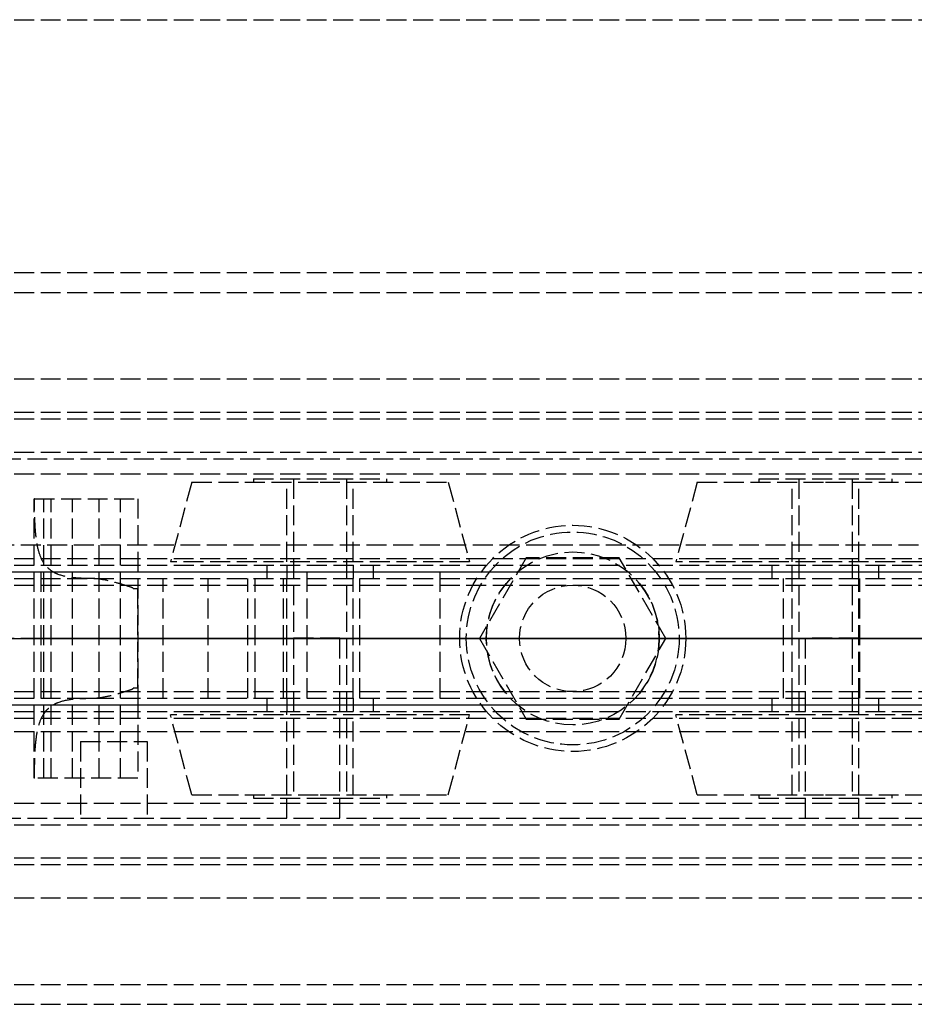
# Model space of a CAD drawing. Header units: millimetres. Extents: x 0 to 2080, y -94 to 94.
# Tile 7 of 13: x 40 to 108, y -28 to 46. Entities that reach past the tile are written whole.
import ezdxf

# ---------------------------------------------------------------- set-up
doc = ezdxf.new("R2010")
doc.units = ezdxf.units.MM
doc.header["$LTSCALE"] = 10
doc.linetypes.add('ALLCAD_Strich', pattern=[0.2, 0.15, -0.05])
doc.layers.add('BESCH_KONT_sich_schn_ansi_2d', color=40, linetype='Continuous')
doc.layers.add('BESCH_KONT_sich_schn_grun_2d', color=10, linetype='Continuous')

msp = doc.modelspace()

# ---------------------------------------------------------------- linework, layer by layer
at = {"layer": 'BESCH_KONT_sich_schn_ansi_2d', "linetype": 'ALLCAD_Strich'}
for p, q in [((0, 0, 2368), (2080, 0, 2368)), ((2080, 0, 2418), (0, 0, 2418)), ((0, 0, 2321.5), (980, 0, 2321.5)), ((2050, 0, 2361.5), (0, 0, 2361.5)), ((2050, 0, 2362), (0, 0, 2362)), ((0, 0, 2359), (2050, 0, 2359)), ((0, 0, 2359.5), (2050, 0, 2359.5)), ((0, 0, 2353), (2050, 0, 2353)), ((0, 0, 2324), (2050, 0, 2324)), ((2050, 0, 2325.5), (0, 0, 2325.5)), ((0, 0, 2352.5), (2050, 0, 2352.5)), ((0, 0, 2326.5), (2050, 0, 2326.5)), ((0, 0, 2322), (2050, 0, 2322)), ((0, 0, 2355), (2050, 0, 2355)), ((0, 0, 2350.5), (2050, 0, 2350.5)), ((0, 0, 2350), (2050, 0, 2350)), ((978, 0, 9), (2, 0, 9)), ((7, 0, 2285), (157, 0, 2285)), ((7, 0, 2317), (157, 0, 2317)), ((7, 0, 2294), (157, 0, 2294)), ((7, 0, 2294), (157, 0, 2294)), ((41.499, 0, 2329.25), (41.501, 0, 2332.876)), ((49.299, 0, 2333.602), (41.536, 0, 2333.602)), ((42, 0, 1075), (62, 0, 1075)), ((62, 0, 925), (42, 0, 925)), ((44.399, 0, 2328.5), (42.249, 0, 2328.5)), ((42.799, 0, 2332.3), (47.999, 0, 2332.3)), ((44.399, 0, 2329.8), (42.799, 0, 2329.8)), ((42.799, 0, 2329.8), (42.799, 0, 2332.3)), ((44.399, 0, 2328.5), (44.399, 0, 2329.8)), ((45.828, 0, 2339.75), (49.299, 0, 2339.75)), ((47.999, 0, 2329.8), (46.399, 0, 2329.8)), ((46.399, 0, 2329.8), (46.399, 0, 2328.5)), ((49.299, 0, 2328.5), (46.399, 0, 2328.5)), ((47.999, 0, 2332.298), (47.994, 0, 2332.298)), ((47.999, 0, 2332.3), (47.994, 0, 2332.3)), ((47.999, 0, 2332.298), (47.994, 0, 2332.298)), ((47.999, 0, 2332.297), (47.994, 0, 2332.297)), ((47.999, 0, 2332.295), (47.994, 0, 2332.295)), ((47.999, 0, 2332.292), (47.994, 0, 2332.292)), ((47.999, 0, 2332.296), (47.994, 0, 2332.296)), ((47.999, 0, 2332.297), (47.994, 0, 2332.297)), ((47.999, 0, 2332.297), (47.994, 0, 2332.297)), ((47.999, 0, 2332.298), (47.994, 0, 2332.298)), ((47.999, 0, 2332.293), (47.994, 0, 2332.293)), ((47.999, 0, 2332.295), (47.994, 0, 2332.295)), ((47.994, 0, 2332.295), (47.994, 0, 2332.292)), ((47.999, 0, 2332.292), (47.994, 0, 2332.292)), ((47.999, 0, 2332.297), (47.994, 0, 2332.297)), ((47.994, 0, 2332.295), (47.994, 0, 2332.297)), ((47.994, 0, 2332.3), (47.994, 0, 2332.297)), ((47.999, 0, 2332.3), (47.999, 0, 2329.8)), ((48.963, 0, 2340.5), (49.299, 0, 2340.5)), ((49.299, 0, 2339.75), (49.299, 0, 2333.602)), ((49.299, 0, 2333.602), (49.299, 0, 2328.5)), ((49.299, 0, 2340.5), (49.299, 0, 2339.75)), ((49.299, 0, 2340.5), (75.386, 0, 2340.5)), ((51.219, 0, 2328.5), (49.299, 0, 2328.5)), ((54.592, 0, 2327.916), (51.219, 0, 2328.5)), ((57.585, 0, 2326.212), (54.592, 0, 2327.916)), ((60.257, 0, 2324.308), (58.12, 0, 2325.804)), ((99.5, 0, 2303.5), (64.5, 0, 2303.5)), ((64.5, 0, 2311.5), (99.5, 0, 2311.5)), ((77.31, 0, 2322.5), (65.992, 0, 2322.5)), ((72, 0, 1065), (72, 0, 935)), ((90.5, 0, 2319), (73.5, 0, 2319)), ((73.5, 0, 2317), (73.5, 0, 2319)), ((74, 0, 2332.5), (90, 0, 2332.5)), ((74, 0, 2340.5), (74, 0, 2332.5)), ((75, 0, 2319), (75, 0, 2321.5)), ((75, 0, 2325), (78.5, 0, 2325)), ((75, 0, 2321.5), (75, 0, 2325)), ((88.614, 0, 2340.5), (75.386, 0, 2340.5)), ((75.5, 0, 2340.5), (75.5, 0, 2332.5)), ((75.5, 0, 2332.5), (75.5, 0, 2322.5)), ((75.5, 0, 2332.5), (75.5, 0, 2340.5)), ((77.31, 0, 2322.5), (86.69, 0, 2322.5)), ((77.31, 0, 2340.5), (77.31, 0, 2332.5)), ((78, 0, 2332.5), (78, 0, 2322.5)), ((78, 0, 2332.5), (78, 0, 2322.5)), ((78, 0, 2317), (78, 0, 2319)), ((86, 0, 2337), (78, 0, 2337)), ((78, 0, 2317), (78, 0, 2337)), ((78.5, 0, 2319), (78.5, 0, 2321.5)), ((78.5, 0, 2325), (85.5, 0, 2325)), ((78.5, 0, 2321.5), (78.5, 0, 2325)), ((85.48, 0, 2319.005), (85.48, 0, 2319.003)), ((85.482, 0, 2319.003), (85.482, 0, 2319.005)), ((85.483, 0, 2319.008), (85.483, 0, 2319.008)), ((85.483, 0, 2319.007), (85.483, 0, 2319.007)), ((85.483, 0, 2319.002), (85.483, 0, 2319.002)), ((85.484, 0, 2319.005), (85.484, 0, 2319.003)), ((85.486, 0, 2319.003), (85.486, 0, 2319.005)), ((85.487, 0, 2319.006), (85.487, 0, 2319.005)), ((85.489, 0, 2319.003), (85.491, 0, 2319.003)), ((85.489, 0, 2319.005), (85.489, 0, 2319.005)), ((85.493, 0, 2319.008), (85.489, 0, 2319.008)), ((85.49, 0, 2319.006), (85.491, 0, 2319.006)), ((85.491, 0, 2319.004), (85.49, 0, 2319.004)), ((85.491, 0, 2319.003), (85.491, 0, 2319)), ((85.491, 0, 2319), (85.493, 0, 2319)), ((85.491, 0, 2319.006), (85.491, 0, 2319.004)), ((85.493, 0, 2319), (85.493, 0, 2319.008)), ((85.494, 0, 2319.005), (85.494, 0, 2319.003)), ((85.496, 0, 2319.003), (85.496, 0, 2319.005)), ((85.497, 0, 2319.008), (85.497, 0, 2319.008)), ((85.497, 0, 2319.007), (85.497, 0, 2319.007)), ((85.497, 0, 2319.002), (85.497, 0, 2319.002)), ((85.498, 0, 2319.005), (85.498, 0, 2319.003)), ((85.5, 0, 2319), (85.5, 0, 2321.5)), ((85.5, 0, 2325), (89, 0, 2325)), ((85.5, 0, 2321.5), (85.5, 0, 2325)), ((86, 0, 2332.5), (86, 0, 2322.5)), ((86, 0, 2332.5), (86, 0, 2322.5)), ((86, 0, 2317), (86, 0, 2319)), ((86, 0, 2317), (86, 0, 2337)), ((97.85, 0, 2322.5), (86.69, 0, 2322.5)), ((86.69, 0, 2332.5), (86.69, 0, 2340.5)), ((88.5, 0, 2340.5), (88.5, 0, 2332.5)), ((88.5, 0, 2332.5), (88.5, 0, 2322.5)), ((88.5, 0, 2332.5), (88.5, 0, 2340.5)), ((88.614, 0, 2340.5), (122, 0, 2340.5)), ((89, 0, 2319), (89, 0, 2321.5)), ((89, 0, 2321.5), (89, 0, 2325)), ((90, 0, 2340.5), (90, 0, 2332.5)), ((90.5, 0, 2317), (90.5, 0, 2319)), ((109.45, 0, 2328.415), (103.586, 0, 2324.308))]:
    msp.add_line(p, q, dxfattribs=at)
at = {"layer": 'BESCH_KONT_sich_schn_ansi_2d', "linetype": 'ALLCAD_Strich', "extrusion": (0, 1, 0)}
for centre, radius in [((-47.5, 2308), 2.5), ((-63, 2335.5), 11.247), ((-63, 2335.5), 4), ((-63, 2335.5), 2), ((-101, 2335.5), 11.247), ((-101, 2335.5), 2)]:
    msp.add_circle(centre, radius, dxfattribs=at)
at = {"layer": 'BESCH_KONT_sich_schn_ansi_2d', "linetype": 'ALLCAD_Strich', "extrusion": (0, -1, 0)}
for centre, radius in [((63, 2335.5), 9.639), ((63, 2335.5), 5), ((63, 2335.5), 2.5), ((101, 2335.5), 9.639), ((101, 2335.5), 5), ((101, 2335.5), 4), ((101, 2335.5), 2.5)]:
    msp.add_circle(centre, radius, dxfattribs=at)
at = {"layer": 'BESCH_KONT_sich_schn_ansi_2d', "linetype": 'ALLCAD_Strich', "extrusion": (0, 1, 0)}
for centre, radius, start, end in [((-42, 935), 10, 270, 0), ((-42, 1065), 10, 0, 90), ((-42.249, 2329.25), 0.75, 270, 360), ((-49.131, 2332.872), 7.63, 0.03123, 5.49147), ((-49.131, 2332.872), 7.63, 88.739, 91.261), ((-62.996, 2332.767), 8.5, 305, 309.53891), ((-65.992, 2332.5), 10, 270, 305), ((-64.5, 2307.5), 4, 270, 90), ((-62, 1065), 10, 90, 180), ((-62, 935), 10, 180, 270), ((-85.483, 2319.005), 0.00116, 0, 90), ((-85.483, 2319.003), 0.00116, 270, 360), ((-85.483, 2319.005), 0.00116, 90, 180), ((-85.483, 2319.003), 0.00116, 180, 270), ((-85.49, 2319.005), 0.00093, 270, 0), ((-85.49, 2319.005), 0.00093, 0, 90), ((-85.497, 2319.005), 0.00116, 0, 90), ((-85.497, 2319.003), 0.00116, 270, 360), ((-85.497, 2319.005), 0.00116, 90, 180), ((-85.497, 2319.003), 0.00116, 180, 270), ((-97.85, 2332.5), 10, 235, 270), ((-99.5, 2307.5), 4, 90, 270)]:
    msp.add_arc(centre, radius, start, end, dxfattribs=at)
at = {"layer": 'BESCH_KONT_sich_schn_ansi_2d', "linetype": 'ALLCAD_Strich', "extrusion": (0, -1, 0)}
for centre, radius, start, end in [((85.483, 2319.005), 0.00271, 90, 180), ((85.483, 2319.003), 0.00271, 180, 270), ((85.483, 2319.003), 0.00271, 270, 0), ((85.483, 2319.005), 0.00271, 0, 90), ((85.489, 2319.006), 0.00217, 90, 180), ((85.489, 2319.005), 0.00217, 180, 270), ((85.497, 2319.005), 0.00271, 90, 180), ((85.497, 2319.003), 0.00271, 180, 270), ((85.497, 2319.005), 0.00271, 0, 90), ((85.497, 2319.003), 0.00271, 270, 0)]:
    msp.add_arc(centre, radius, start, end, dxfattribs=at)
at = {"layer": 'BESCH_KONT_sich_schn_ansi_2d', "linetype": 'ALLCAD_Strich'}
for points, knots in [([(41.536, 0, 2333.602), (41.537, 0, 2333.611), (41.541, 0, 2333.655), (41.561, 0, 2333.829), (41.578, 0, 2333.969), (41.641, 0, 2334.336), (41.686, 0, 2334.563), (41.823, 0, 2335.081), (41.915, 0, 2335.372), (42.098, 0, 2335.836), (42.173, 0, 2336.009), (42.346, 0, 2336.368), (42.445, 0, 2336.555), (42.666, 0, 2336.93), (42.788, 0, 2337.118), (43.047, 0, 2337.482), (43.185, 0, 2337.658), (43.663, 0, 2338.218), (44.055, 0, 2338.594), (44.902, 0, 2339.244), (45.353, 0, 2339.522), (45.828, 0, 2339.75)], [15.435182, 15.435182, 15.435182, 15.435182, 16.554933, 16.554933, 17.82418, 17.82418, 19.093427, 19.093427, 20.362674, 20.362674, 21.03193, 21.03193, 21.701186, 21.701186, 22.370442, 22.370442, 23.039698, 23.039698, 24.647552, 24.647552, 26.164556, 26.164556, 26.164556, 26.164556]), ([(45.828, 0, 2339.75), (46.13, 0, 2339.895), (46.467, 0, 2340.031), (47.151, 0, 2340.249), (47.498, 0, 2340.332), (47.957, 0, 2340.412), (48.112, 0, 2340.435), (48.423, 0, 2340.471), (48.579, 0, 2340.483), (48.752, 0, 2340.493), (48.789, 0, 2340.494), (48.86, 0, 2340.497), (48.896, 0, 2340.498), (48.937, 0, 2340.499), (48.95, 0, 2340.5), (48.959, 0, 2340.5), (48.96, 0, 2340.5), (48.963, 0, 2340.5), (48.963, 0, 2340.5), (48.963, 0, 2340.5)], [1.722708, 1.722708, 1.722708, 1.722708, 2.727227, 2.727227, 3.731745, 3.731745, 4.178178, 4.178178, 4.62461, 4.62461, 4.729547, 4.729547, 4.834483, 4.834483, 4.870202, 4.870202, 4.877795, 4.877795, 4.885387, 4.885387, 4.885387, 4.885387])]:
    msp.add_open_spline(points, degree=3, knots=knots, dxfattribs=at)
at = {"layer": 'BESCH_KONT_sich_schn_grun_2d', "linetype": 'ALLCAD_Strich'}
for p, q in [((0, 46.5), (2080, 46.5)), ((0, 27.5), (2080, 27.5)), ((0, 27.5), (2050, 27.5)), ((0, 26), (2050, 26)), ((0, 19.5), (2050, 19.5)), ((0, 17), (2050, 17)), ((0, 16.5), (2050, 16.5)), ((0, 14), (2050, 14)), ((7, 13.5), (157, 13.5)), ((0, 12.375), (2050, 12.375)), ((58, 12), (68, 12)), ((58, 12), (58, 11.75)), ((61, 12), (61, -12)), ((65, 12), (65, -12)), ((68, 12), (68, 11.75)), ((96, 12), (106, 12)), ((96, 12), (96, 11.75)), ((99, 12), (99, -12)), ((103, 12), (103, -12)), ((106, 12), (106, 11.75)), ((53.361, 11.75), (51.753, 5.75)), ((53.361, 11.75), (63, 11.75)), ((60.5, 5.75), (60.5, 11.75)), ((63, 11.75), (72.639, 11.75)), ((65.5, 5.75), (65.5, 11.75)), ((72.639, 11.75), (74.247, 5.75)), ((91.361, 11.75), (89.753, 5.75)), ((91.361, 11.75), (101, 11.75)), ((98.5, 5.75), (98.5, 11.75)), ((101, 11.75), (110.639, 11.75)), ((103.5, 5.75), (103.5, 11.75)), ((41.499, 10.5), (41.501, 10.5)), ((41.499, -10.5), (41.499, 10.5)), ((41.536, 10.5), (41.501, 10.5)), ((41.501, -10.5), (41.501, 10.5)), ((41.536, 10.5), (49.299, 10.5)), ((42.249, -10.5), (42.249, 10.5)), ((42.799, -10.5), (42.799, 10.5)), ((44.399, -10.5), (44.399, 10.5)), ((46.399, -10.5), (46.399, 10.5)), ((47.994, 10.497), (47.994, 10.5)), ((47.999, 10.498), (47.994, 10.498)), ((47.999, 10.497), (47.994, 10.497)), ((47.999, 10.497), (47.994, 10.497)), ((47.994, 10.497), (47.994, 10.494)), ((47.994, 10.497), (47.994, 10.497)), ((47.999, 10.497), (47.994, 10.497)), ((47.994, 10.497), (47.999, 10.497)), ((47.999, 10.496), (47.994, 10.496)), ((47.999, 10.494), (47.994, 10.494)), ((47.999, 10.493), (47.994, 10.493)), ((47.994, 10.489), (47.994, 10.493)), ((47.994, 10.491), (47.999, 10.491)), ((47.999, 10.491), (47.994, 10.491)), ((47.999, 10.49), (47.994, 10.49)), ((47.994, 10.489), (47.994, 10.487)), ((47.999, 10.489), (47.994, 10.489)), ((47.999, 10.489), (47.994, 10.489)), ((47.999, 10.487), (47.994, 10.487)), ((47.994, 10.483), (47.994, 10.486)), ((47.999, 10.486), (47.994, 10.486)), ((47.999, 10.484), (47.994, 10.484)), ((47.994, 10.483), (47.999, 10.483)), ((47.994, 10.483), (47.994, 10.483)), ((47.999, 10.483), (47.994, 10.483)), ((47.999, 10.483), (47.994, 10.483)), ((47.994, 10.483), (47.994, 10.48)), ((47.999, 10.483), (47.994, 10.483)), ((47.999, 10.482), (47.994, 10.482)), ((47.999, 10.48), (47.994, 10.48)), ((47.999, 10.497), (47.999, 10.5)), ((47.999, 10.483), (47.999, 10.497)), ((47.999, 10.497), (47.999, 10.497)), ((47.999, 10.497), (47.999, 10.497)), ((47.999, 10.497), (47.999, 10.497)), ((47.999, -10.5), (47.999, 10.483)), ((47.999, 10.483), (47.999, 10.483)), ((47.999, 10.483), (47.999, 10.483)), ((47.999, 10.483), (47.999, 10.483)), ((49.299, 10.5), (49.299, 4.5)), ((2050, 7), (0, 7)), ((0, 6), (174, 6)), ((78.5, 6.062), (75, 0)), ((85.5, 6.062), (78.5, 6.062)), ((85.48, 6.062), (85.48, 6.067)), ((85.483, 6.067), (85.48, 6.067)), ((85.482, 6.062), (85.482, 6.067)), ((85.483, 6.062), (85.483, 6.067)), ((85.483, 6.062), (85.483, 6.067)), ((85.483, 6.067), (85.483, 6.067)), ((85.483, 6.067), (85.486, 6.067)), ((85.483, 6.062), (85.483, 6.067)), ((85.483, 6.062), (85.483, 6.067)), ((85.484, 6.062), (85.484, 6.067)), ((85.486, 6.062), (85.486, 6.067)), ((85.489, 6.067), (85.487, 6.067)), ((85.487, 6.062), (85.487, 6.067)), ((85.489, 6.067), (85.493, 6.067)), ((85.489, 6.062), (85.489, 6.067)), ((85.489, 6.062), (85.489, 6.067)), ((85.49, 6.062), (85.49, 6.067)), ((85.491, 6.067), (85.491, 6.062)), ((85.491, 6.062), (85.491, 6.067)), ((85.493, 6.062), (85.493, 6.067)), ((85.494, 6.062), (85.494, 6.067)), ((85.497, 6.067), (85.494, 6.067)), ((85.496, 6.062), (85.496, 6.067)), ((85.497, 6.062), (85.497, 6.067)), ((85.497, 6.062), (85.497, 6.067)), ((85.497, 6.067), (85.497, 6.067)), ((85.497, 6.067), (85.5, 6.067)), ((85.497, 6.062), (85.497, 6.067)), ((85.497, 6.062), (85.497, 6.067)), ((85.498, 6.062), (85.498, 6.067)), ((85.5, 6.062), (85.5, 6.067)), ((89, 0), (85.5, 6.062)), ((0.017, 5.5), (2050, 5.5)), ((74.247, 5.75), (51.753, 5.75)), ((59, 5.5), (59, 4.5)), ((60.5, 5.5), (60.5, 4.5)), ((65.5, 5.5), (65.5, 4.5)), ((67, 5.5), (67, 4.5)), ((112.247, 5.75), (89.753, 5.75)), ((97, 4.5), (97, 5.5)), ((98.5, 4.5), (98.5, 5.5)), ((103.5, 4.5), (103.5, 5.5)), ((105, 4.5), (105, 5.5)), ((0, 4.5), (2050, 4.5)), ((2, 5), (1022, 5)), ((7, 5), (157, 5)), ((42, 5), (42, -5)), ((49.299, 4.5), (49.299, -4.5)), ((51.219, -4.5), (51.219, 4.5)), ((54.592, -4.5), (54.592, 4.5)), ((57.585, -4.5), (57.585, 4.5)), ((58.12, -4.5), (58.12, 4.5)), ((60.257, -4.5), (60.257, 4.5)), ((60.5, -4.5), (60.5, 4.5)), ((62, 5), (62, -5)), ((65.5, -4.5), (65.5, 4.5)), ((65.992, -4.5), (65.992, 4.5)), ((72, 5), (72, -5)), ((97.85, -4.5), (97.85, 4.5)), ((98.5, -4.5), (98.5, 4.5)), ((103.5, -4.5), (103.5, 4.5)), ((103.586, -4.5), (103.586, 4.5)), ((0, 4), (2050, 4)), ((48.963, 3.75), (49.299, 3.75)), ((49.299, -3.75), (49.299, 3.75)), ((64.5, 0.03), (60.5, 0.03)), ((64.5, -13.5), (64.5, 0.03)), ((64.5, 0.03), (99.5, 0.03)), ((75, 0), (78.5, -6.062)), ((85.5, -6.062), (89, 0)), ((99.5, -13.5), (99.5, 0.03)), ((103.5, 0.03), (99.5, 0.03)), ((0, -4), (2050, -4)), ((49.299, -3.75), (48.963, -3.75)), ((0, -4.5), (2050, -4.5)), ((2, -5), (1022, -5)), ((7, -5), (157, -5)), ((49.299, -4.5), (49.299, -10.5)), ((59, -4.5), (59, -5.5)), ((60.5, -4.5), (60.5, -5.5)), ((65.5, -4.5), (65.5, -5.5)), ((67, -4.5), (67, -5.5)), ((97, -5.5), (97, -4.5)), ((98.5, -5.5), (98.5, -4.5)), ((103.5, -5.5), (103.5, -4.5)), ((105, -5.5), (105, -4.5)), ((0, -5.5), (2050, -5.5)), ((74.247, -5.75), (51.753, -5.75)), ((53.361, -11.75), (51.753, -5.75)), ((60.5, -5.75), (60.5, -5.5)), ((60.5, -11.75), (60.5, -5.75)), ((65.5, -11.75), (65.5, -5.75)), ((72.639, -11.75), (74.247, -5.75)), ((112.247, -5.75), (89.753, -5.75)), ((91.361, -11.75), (89.753, -5.75)), ((98.5, -11.75), (98.5, -5.75)), ((103.5, -5.75), (103.5, -5.5)), ((103.5, -11.75), (103.5, -5.75)), ((0, -6), (174, -6)), ((78.5, -6.062), (85.5, -6.062)), ((0, -7), (2050, -7)), ((45, -7.742), (50, -7.742)), ((45, -7.742), (45, -13.5)), ((50, -7.742), (50, -13.5)), ((41.499, -10.5), (41.501, -10.5)), ((41.536, -10.5), (41.501, -10.5)), ((49.299, -10.5), (41.536, -10.5)), ((53.361, -11.75), (63, -11.75)), ((58, -11.75), (58, -12)), ((60.5, -13.5), (60.5, -11.75)), ((63, -11.75), (72.639, -11.75)), ((68, -11.75), (68, -12)), ((91.361, -11.75), (101, -11.75)), ((96, -11.75), (96, -12)), ((101, -11.75), (110.639, -11.75)), ((103.5, -13.5), (103.5, -11.75)), ((106, -11.75), (106, -12)), ((0, -12.375), (2050, -12.375)), ((58, -12), (68, -12)), ((96, -12), (106, -12)), ((0, -14), (2050, -14)), ((7, -13.5), (157, -13.5)), ((0, -16.5), (2050, -16.5)), ((0, -17), (2050, -17)), ((0, -19.5), (2050, -19.5)), ((0, -26), (2050, -26)), ((0, -27.5), (2050, -27.5)), ((0, -27.5), (2080, -27.5))]:
    msp.add_line(p, q, dxfattribs=at)
for radius in [8.5, 8, 6.5, 4]:
    msp.add_circle((82, 0), radius, dxfattribs=at)
for start, end in [(136.18694, 223.81306), (316.18694, 43.81306)]:
    msp.add_arc((82, 0), 6.5, start, end, dxfattribs=at)
for points, knots in [([(45.828, 4.5), (45.353, 4.5), (44.902, 4.513), (44.055, 4.6), (43.663, 4.679), (43.185, 4.864), (43.047, 4.93), (42.788, 5.088), (42.666, 5.181), (42.445, 5.391), (42.346, 5.508), (42.173, 5.764), (42.098, 5.901), (41.915, 6.312), (41.823, 6.624), (41.686, 7.317), (41.641, 7.699), (41.578, 8.505), (41.561, 8.93), (41.541, 9.74), (41.537, 10.124), (41.536, 10.5)], [4.406817, 4.406817, 4.406817, 4.406817, 5.92382, 5.92382, 7.531675, 7.531675, 8.200931, 8.200931, 8.870186, 8.870186, 9.539442, 9.539442, 10.208698, 10.208698, 11.477945, 11.477945, 12.747192, 12.747192, 14.016439, 14.016439, 15.13619, 15.13619, 15.13619, 15.13619]), ([(48.963, 3.75), (48.963, 3.753), (48.963, 3.755), (48.96, 3.76), (48.959, 3.762), (48.95, 3.773), (48.937, 3.781), (48.896, 3.803), (48.86, 3.817), (48.789, 3.844), (48.752, 3.856), (48.579, 3.916), (48.423, 3.964), (48.112, 4.059), (47.957, 4.105), (47.498, 4.235), (47.151, 4.324), (46.467, 4.457), (46.13, 4.5), (45.828, 4.5)], [4.885389, 4.885389, 4.885389, 4.885389, 4.892981, 4.892981, 4.900573, 4.900573, 4.936292, 4.936292, 5.041229, 5.041229, 5.146165, 5.146165, 5.592598, 5.592598, 6.03903, 6.03903, 7.043549, 7.043549, 8.048067, 8.048067, 8.048067, 8.048067]), ([(45.828, -4.5), (46.13, -4.5), (46.467, -4.457), (47.151, -4.324), (47.498, -4.235), (47.957, -4.105), (48.112, -4.059), (48.423, -3.964), (48.579, -3.916), (48.752, -3.856), (48.789, -3.844), (48.86, -3.817), (48.896, -3.803), (48.937, -3.781), (48.95, -3.773), (48.959, -3.762), (48.96, -3.76), (48.963, -3.755), (48.963, -3.753), (48.963, -3.75)], [1.722708, 1.722708, 1.722708, 1.722708, 2.727227, 2.727227, 3.731745, 3.731745, 4.178178, 4.178178, 4.62461, 4.62461, 4.729547, 4.729547, 4.834483, 4.834483, 4.870202, 4.870202, 4.877795, 4.877795, 4.885387, 4.885387, 4.885387, 4.885387]), ([(41.536, -10.5), (41.537, -10.124), (41.541, -9.74), (41.561, -8.93), (41.578, -8.505), (41.641, -7.699), (41.686, -7.317), (41.823, -6.624), (41.915, -6.312), (42.098, -5.901), (42.173, -5.764), (42.346, -5.508), (42.445, -5.391), (42.666, -5.181), (42.788, -5.088), (43.047, -4.93), (43.185, -4.864), (43.663, -4.679), (44.055, -4.6), (44.902, -4.513), (45.353, -4.5), (45.828, -4.5)], [15.435182, 15.435182, 15.435182, 15.435182, 16.554933, 16.554933, 17.82418, 17.82418, 19.093427, 19.093427, 20.362674, 20.362674, 21.03193, 21.03193, 21.701186, 21.701186, 22.370442, 22.370442, 23.039698, 23.039698, 24.647552, 24.647552, 26.164556, 26.164556, 26.164556, 26.164556])]:
    msp.add_open_spline(points, degree=3, knots=knots, dxfattribs=at)

doc.saveas('drawing.dxf')
